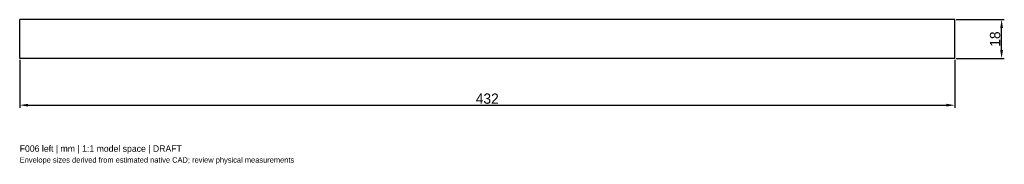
# Model space of a CAD drawing. Header units: millimetres. Extents: x -216 to 239, y -58 to 9.
import ezdxf

# ---------------------------------------------------------------- set-up
doc = ezdxf.new("R2010")
doc.units = ezdxf.units.MM
doc.linetypes.add('HIDDEN', pattern=[9.525, 6.35, -3.175])
for name, color, linetype in [('ANNOTATIONS', 7, 'Continuous'), ('DIMENSIONS', 7, 'Continuous'), ('HIDDEN', 8, 'HIDDEN'), ('VISIBLE', 7, 'Continuous')]:
    doc.layers.add(name, color=color, linetype=linetype)
doc.dimstyles.get("Standard").update_dxf_attribs({"dimtxt": 2.5, "dimasz": 2.5, "dimexe": 1.25, "dimexo": 0.625, "dimtad": 1, "dimcen": 2.5, "dimazin": 3, "dimtfac": 1, "dimtmove": 0, "dimatfit": 3})

msp = doc.modelspace()

# ---------------------------------------------------------------- linework, layer by layer
at = {"layer": 'HIDDEN'}
for p, q in [((216, 9), (-216, 9)), ((-216, -9), (-216, 9)), ((216, -9), (216, 9)), ((216, -9), (-216, -9))]:
    msp.add_line(p, q, dxfattribs=at)
at = {"layer": 'VISIBLE'}
for p, q in [((216, 9), (-216, 9)), ((-216, -9), (-216, 9)), ((216, -9), (216, 9)), ((216, -9), (-216, -9))]:
    msp.add_line(p, q, dxfattribs=at)

# ---------------------------------------------------------------- texts
at = {"layer": 'ANNOTATIONS'}
for s, height, p in [('F006 left | mm | 1:1 model space | DRAFT', 3, (-216, -52.2)), ('Envelope sizes derived from estimated native CAD; review physical measurements', 2.5, (-216, -57.2))]:
    msp.add_text(s, height=height, dxfattribs=at).set_placement(p)

# ---------------------------------------------------------------- dimensions: what is measured, and where the dimension line sits
at = {"layer": 'DIMENSIONS'}
msp.add_linear_dim(base=(237.6, -9), p1=(216, -9), p2=(216, 9), angle=90, dimstyle='Standard', override={"dimtxt": 4.752, "dimasz": 3.888, "dimtad": 1, "dimdec": 2}, dxfattribs=at).render()
msp.add_linear_dim(base=(-216, -30.6), p1=(-216, -9), p2=(216, -9), dimstyle='Standard', override={"dimtxt": 4.752, "dimasz": 3.888, "dimtad": 1, "dimdec": 2}, dxfattribs=at).render()

doc.saveas('drawing.dxf')
